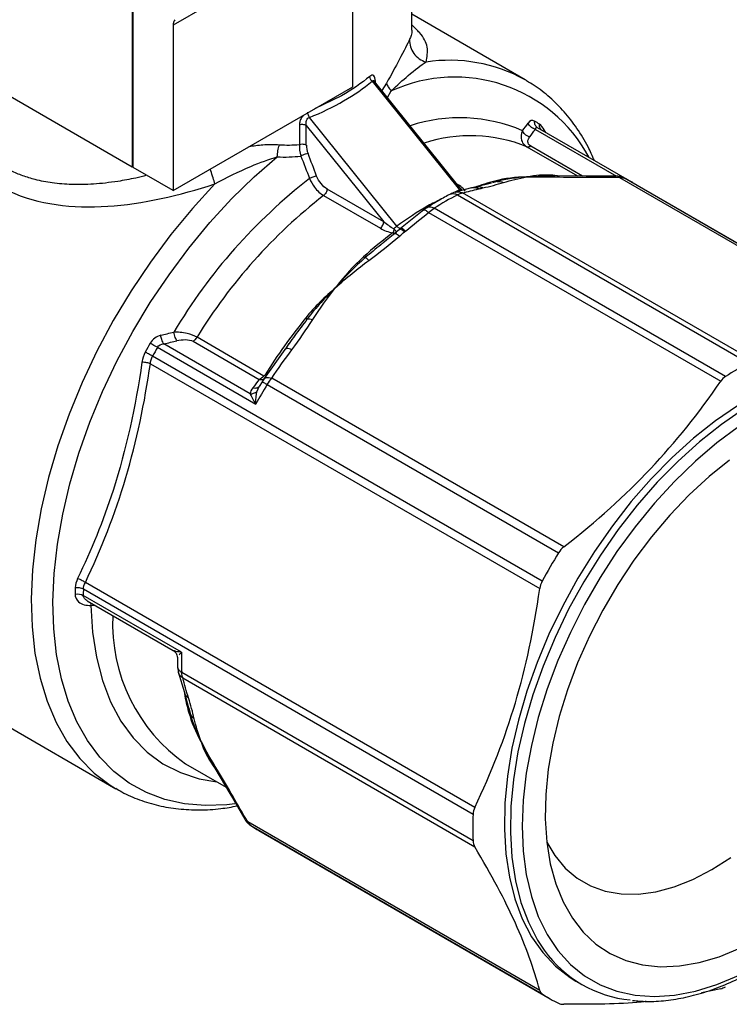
# Model space of a CAD drawing. Header units: inches. Extents: x 0.5 to 21.5, y 0.5 to 16.5.
# Tile 10 of 13: x 17.3 to 18.3, y 12.7 to 14.1. Entities that reach past the tile are written whole.
import ezdxf

# ---------------------------------------------------------------- set-up
doc = ezdxf.new("R2010")
doc.units = ezdxf.units.IN
doc.header["$LTSCALE"] = 2
doc.header["$MEASUREMENT"] = 0

msp = doc.modelspace()

# ---------------------------------------------------------------- linework, layer by layer
for p, q in [((17.4297, 14.1506), (17.4297, 13.8928)), ((17.7375, 14.0041), (17.7375, 14.1471)), ((17.82, 14.0833), (17.82, 14.1545)), ((17.4313, 13.8931), (17.4313, 14.127)), ((17.5339, 14.1173), (17.4869, 14.0902)), ((17.9779, 14.0141), (17.82, 14.1053)), ((17.4869, 14.0902), (17.4869, 13.8594)), ((17.7645, 14.0119), (17.8863, 13.8604)), ((17.8876, 13.8629), (17.768, 14.0117)), ((17.769, 14.0103), (17.769, 14.0121)), ((17.7847, 14.0093), (17.7781, 13.999)), ((17.9799, 14.013), (17.9779, 14.0141)), ((17.2354, 14.005), (17.4297, 13.8928)), ((17.4869, 13.8594), (17.7375, 14.0041)), ((17.722, 13.9917), (17.6841, 13.9733)), ((17.786, 13.9893), (17.7913, 13.9984)), ((17.663, 13.9509), (17.663, 13.9233)), ((17.7989, 13.8099), (17.677, 13.9614)), ((17.6727, 13.9503), (17.7807, 13.816)), ((17.6727, 13.9227), (17.6727, 13.9503)), ((17.9923, 13.9449), (18.1055, 13.8796)), ((17.9943, 13.9475), (17.9934, 13.9488)), ((18.1237, 13.8731), (17.9955, 13.9471)), ((18.0042, 13.942), (18.0047, 13.9443)), ((18.0068, 13.9405), (18.0047, 13.9443)), ((17.9805, 13.9206), (18.051, 13.8799)), ((18.058, 13.8798), (17.986, 13.9214)), ((17.4313, 13.8938), (17.4297, 13.8928)), ((17.4312, 13.8932), (17.4313, 13.8933)), ((17.4312, 13.8916), (17.4312, 13.8932)), ((17.4313, 13.8931), (17.4312, 13.8932)), ((17.4869, 13.8594), (17.4312, 13.8916)), ((17.931, 13.8699), (17.91, 13.8646)), ((17.9388, 13.8721), (17.9325, 13.8703)), ((18.0116, 13.8798), (17.9805, 13.8785)), ((18.0223, 13.8802), (18.0102, 13.8805)), ((18.0198, 13.8802), (18.0116, 13.8798)), ((18.0225, 13.8802), (18.0166, 13.8808)), ((18.0631, 13.8798), (18.0223, 13.8802)), ((18.1048, 13.8796), (18.0636, 13.8798)), ((18.1097, 13.8779), (18.5172, 13.6427)), ((18.1165, 13.8767), (18.1142, 13.8776)), ((18.523, 13.642), (18.1165, 13.8767)), ((18.5347, 13.6359), (18.1282, 13.8705)), ((17.7807, 13.816), (17.7016, 13.8617)), ((17.8863, 13.8604), (17.88, 13.8572)), ((17.9033, 13.8631), (17.8802, 13.8573)), ((17.8841, 13.866), (17.8873, 13.8627)), ((17.8873, 13.8627), (17.8893, 13.8607)), ((18.2983, 13.621), (17.8908, 13.8562)), ((17.9095, 13.8645), (17.9043, 13.8633)), ((17.6969, 13.8526), (17.776, 13.8069)), ((17.8836, 13.8536), (18.29, 13.619)), ((17.8368, 13.8327), (17.8039, 13.8064)), ((17.8414, 13.836), (17.8368, 13.8327)), ((17.8434, 13.8289), (18.2509, 13.5936)), ((18.2577, 13.6003), (17.8512, 13.835)), ((17.7963, 13.7996), (17.7822, 13.7884)), ((17.8026, 13.8053), (17.7956, 13.7995)), ((17.8024, 13.8049), (17.8021, 13.8045)), ((17.8037, 13.806), (17.8034, 13.8056)), ((17.7843, 13.79), (17.7798, 13.7864)), ((17.7951, 13.7986), (17.7957, 13.7994)), ((17.5146, 13.6493), (17.6068, 13.5961)), ((17.6136, 13.6009), (17.5202, 13.6549)), ((17.465, 13.6409), (17.6022, 13.5617)), ((17.5942, 13.5761), (17.4738, 13.6456)), ((17.6426, 13.638), (17.6139, 13.5975)), ((17.6485, 13.6461), (17.6436, 13.6386)), ((17.6487, 13.6464), (17.6474, 13.6445)), ((18.0019, 13.3148), (17.4582, 13.6286)), ((17.4551, 13.6181), (17.9984, 13.3045)), ((17.6139, 13.5975), (17.6109, 13.5929)), ((18.032, 13.3625), (17.6245, 13.5978)), ((17.604, 13.58), (17.6071, 13.5861)), ((17.6109, 13.5929), (17.6069, 13.5862)), ((17.6182, 13.589), (18.0247, 13.3544)), ((17.9078, 12.9993), (17.3644, 13.313)), ((17.4986, 13.2158), (17.3615, 13.2949)), ((17.3617, 13.3039), (17.9054, 12.99)), ((17.3668, 13.2876), (17.4871, 13.2182)), ((17.372, 13.281), (17.3779, 13.2812)), ((17.0561, 13.228), (17.4071, 13.0254)), ((17.4941, 13.1885), (17.5025, 13.1594)), ((17.9054, 12.9527), (17.4989, 13.1874)), ((17.5003, 13.1798), (17.9078, 12.9445)), ((17.5026, 13.159), (17.5085, 13.1382)), ((17.5086, 13.1381), (17.5105, 13.1303)), ((17.5258, 13.091), (17.5396, 13.0645)), ((17.5043, 13.0601), (17.5609, 13.0275)), ((17.5389, 13.0642), (17.5452, 13.0539)), ((17.5396, 13.0645), (17.5421, 13.0599)), ((17.5419, 13.0585), (17.5436, 13.0561)), ((17.5452, 13.0539), (17.566, 13.0188)), ((17.5663, 13.0183), (17.5869, 12.9828)), ((17.9984, 12.7441), (17.591, 12.9793)), ((17.5934, 12.9756), (17.5954, 12.974)), ((17.5954, 12.974), (18.0019, 12.7394)), ((17.6066, 12.967), (18.0131, 12.7323)), ((18.0488, 12.7572), (18.0572, 12.7523)), ((18.2509, 12.7464), (18.224, 12.7406))]:
    msp.add_line(p, q)
at = {"flags": 128}
for points in [[(17.5729, 13.0045), (17.5617, 13.0031), (17.5315, 13.0019), (17.5026, 13.0043), (17.4752, 13.0103), (17.4495, 13.02), (17.4257, 13.0331), (17.4039, 13.0496), (17.3844, 13.0695), (17.3672, 13.0925), (17.3525, 13.1185), (17.3404, 13.1473), (17.331, 13.1787), (17.3243, 13.2125), (17.3203, 13.2484), (17.3192, 13.2862), (17.321, 13.3256), (17.3255, 13.3663), (17.3328, 13.4081), (17.3428, 13.4505), (17.3555, 13.4934), (17.3708, 13.5364), (17.3885, 13.5791), (17.4085, 13.6214), (17.4307, 13.6629), (17.455, 13.7032), (17.4811, 13.7422), (17.5088, 13.7794), (17.538, 13.8148), (17.5685, 13.8479), (17.5999, 13.8786), (17.6322, 13.9066)], [(17.5452, 13.8687), (17.5138, 13.8346), (17.4837, 13.7982), (17.4551, 13.7598), (17.4283, 13.7197), (17.4033, 13.6781), (17.3804, 13.6354), (17.3598, 13.5918), (17.3416, 13.5477), (17.3259, 13.5034), (17.3129, 13.4593), (17.3026, 13.4156), (17.2951, 13.3726), (17.2905, 13.3307), (17.2888, 13.2901), (17.29, 13.2512), (17.2941, 13.2143), (17.3011, 13.1795), (17.3109, 13.1473), (17.3235, 13.1177), (17.3387, 13.091), (17.3565, 13.0674), (17.3768, 13.047), (17.3992, 13.0301), (17.4066, 13.0256)], [(18.2744, 13.5593), (18.2435, 13.5382), (18.213, 13.514), (18.1831, 13.4871), (18.1541, 13.4576), (18.1262, 13.4257), (18.0997, 13.3918), (18.0747, 13.3561), (18.0516, 13.3188), (18.0304, 13.2804), (18.0113, 13.2411), (17.9946, 13.2012), (17.9803, 13.1612), (17.9686, 13.1212), (17.9595, 13.0817), (17.9532, 13.043), (17.9497, 13.0053), (17.949, 12.9691), (17.9511, 12.9345), (17.956, 12.902), (17.9637, 12.8717), (17.9741, 12.8439), (17.9871, 12.8189), (18.0027, 12.7968), (18.0206, 12.7778), (18.0407, 12.7622), (18.0488, 12.7572)], [(18.2828, 13.5545), (18.2519, 13.5333), (18.2213, 13.5092), (18.1914, 13.4823), (18.1624, 13.4528), (18.1345, 13.4209), (18.108, 13.387), (18.0831, 13.3513), (18.0599, 13.314), (18.0387, 13.2756), (18.0197, 13.2363), (18.003, 13.1964), (17.9887, 13.1563), (17.977, 13.1164), (17.9679, 13.0769), (17.9616, 13.0381), (17.9581, 13.0005), (17.9574, 12.9642), (17.9595, 12.9297), (17.9644, 12.8971), (17.9721, 12.8669), (17.9825, 12.8391), (17.9955, 12.814), (18.0048, 12.8001)], [(18.2759, 13.53), (18.2455, 13.5075), (18.2156, 13.4821), (18.1865, 13.454), (18.1584, 13.4235), (18.1315, 13.3907), (18.1062, 13.356), (18.0825, 13.3197), (18.0608, 13.2821), (18.0412, 13.2434), (18.0238, 13.2041), (18.0088, 13.1645), (17.9964, 13.1249), (17.9867, 13.0856), (17.9796, 13.047), (17.9754, 13.0094), (17.974, 12.9731), (17.9754, 12.9385), (17.9796, 12.9058), (17.9867, 12.8753), (17.9964, 12.8473), (18.0088, 12.822), (18.0238, 12.7997), (18.0412, 12.7804), (18.0608, 12.7645), (18.0825, 12.7519), (18.1062, 12.7429), (18.1315, 12.7375), (18.1584, 12.7357), (18.1865, 12.7376), (18.2156, 12.7431), (18.2455, 12.7523), (18.2759, 12.765)], [(18.2632, 13.4837), (18.2347, 13.4608), (18.2069, 13.4351), (18.1799, 13.4069), (18.1542, 13.3765), (18.1299, 13.3441), (18.1073, 13.31), (18.0865, 13.2745), (18.0677, 13.2381), (18.0512, 13.2009), (18.0371, 13.1635), (18.0255, 13.126), (18.0165, 13.0889), (18.0103, 13.0526), (18.0068, 13.0172), (18.0061, 12.9833), (18.0082, 12.951), (18.0131, 12.9208), (18.0207, 12.8928), (18.031, 12.8674), (18.0439, 12.8448), (18.0592, 12.8251), (18.0768, 12.8087), (18.0966, 12.7955), (18.1184, 12.7858), (18.1419, 12.7797), (18.1669, 12.7771), (18.1933, 12.7782), (18.2207, 12.7829), (18.2489, 12.7911), (18.2776, 12.8029)], [(17.372, 13.281), (17.3743, 13.2437), (17.3797, 13.2087), (17.3882, 13.1762), (17.3996, 13.1465), (17.4139, 13.1198), (17.4309, 13.0965), (17.4506, 13.0765), (17.4727, 13.0603), (17.497, 13.0478), (17.5234, 13.0393), (17.5477, 13.0351)], [(18.0082, 12.9508), (18.0194, 12.9321), (18.0338, 12.9148), (18.0505, 12.9007), (18.0692, 12.8899), (18.0898, 12.8825), (18.112, 12.8787), (18.1356, 12.8784), (18.1603, 12.8817), (18.1859, 12.8886), (18.212, 12.8989), (18.2384, 12.9125)], [(18.2384, 12.9125), (18.2649, 12.9294)]]:
    msp.add_lwpolyline(points, dxfattribs=at)
for centre, radius, start, end in [((17.4983, 14.0908), 0.0114, 141.9762, 183.1307), ((17.8723, 13.8218), 0.2194, 61.2466, 98.5348), ((17.88, 13.8051), 0.2127, 28.1549, 114.6597), ((17.8868, 13.7392), 0.2218, 66.754, 108.1704), ((17.1024, 14.5948), 1.0887, 323.2192, 323.9143), ((17.8986, 13.8063), 0.1764, 55.6499, 58.3065), ((17.1343, 14.5788), 1.0668, 322.833, 323.5431), ((17.9019, 13.726), 0.2099, 68.0243, 107.9788), ((18.1507, 13.267), 0.7717, 127.8492, 149.2053), ((18.0177, 13.5614), 0.322, 104.7464, 110.07), ((18.0411, 13.7197), 0.1742, 60.0043, 64.3408), ((18.1545, 13.2656), 0.7443, 127.9446, 148.4704), ((18.113, 13.4188), 0.4916, 117.822, 122.1726), ((18.1588, 13.3126), 0.6096, 126.7869, 131.8112), ((17.7967, 13.8054), 0.0055, 237.8664, 263.713), ((18.3152, 13.1618), 0.8273, 141.0804, 147.8098), ((16.7218, 16.7707), 3.2015, 283.5062, 283.8424), ((16.7292, 16.6703), 3.115, 283.8311, 284.1787), ((18.2498, 13.198), 0.9128, 150.5625, 151.4504), ((18.2511, 13.1972), 0.9026, 150.5625, 151.4504), ((18.5195, 13.1842), 0.4916, 117.822, 122.1726), ((18.4082, 12.9752), 1.0137, 142.2354, 143.0609), ((18.3887, 13.1178), 0.9032, 148.5499, 150.5627), ((18.7952, 12.8832), 0.9031, 148.5499, 151.4501), ((17.8726, 13.2864), 0.5226, 177.8692, 178.8611), ((17.8781, 13.2847), 0.5168, 177.8692, 178.8611), ((17.6408, 13.2555), 0.2384, 177.2665, 235.0566), ((17.9827, 13.2059), 0.4842, 178.8356, 182.1947), ((17.8174, 13.2168), 0.3203, 190.5546, 195.2565), ((18.3968, 12.9714), 0.4918, 177.8251, 182.1749), ((17.6937, 13.1178), 0.1742, 235.6483, 240.0012), ((18.1411, 12.8977), 0.1677, 215.6154, 264.4232), ((18.1001, 12.8831), 0.1741, 235.6475, 244.3417)]:
    msp.add_arc(centre, radius, start, end)
for centre, major_axis, ratio, start_param, end_param in [((17.6851, 13.9133), (-0.0082, 0.0187), 0.495563, 0.844596, 1.476011), ((17.6119, 13.5934), (0.004, 0.00638), 0.073176, 1.16051, 1.714991), ((17.6115, 13.612), (-0.0004, 0.0117), 0.479361, 3.442733, 3.754158), ((17.6315, 13.5827), (0.0369, 0.0109), 0.51214, 2.537601, 2.922826)]:
    msp.add_ellipse(centre, major_axis=major_axis, ratio=ratio, start_param=start_param, end_param=end_param)
for points, knots in [([(17.8397, 14.0388), (17.8411, 14.0458), (17.8438, 14.0597), (17.8348, 14.0763), (17.8238, 14.0869), (17.82, 14.0905)], [0, 0, 0, 0, 0.400768, 0.796025, 1, 1, 1, 1]), ([(17.82, 14.0833), (17.82, 14.0832), (17.8204, 14.0808), (17.8193, 14.0764), (17.8175, 14.0719), (17.8167, 14.07)], [0, 0, 0, 0, 0.019241, 0.574303, 1, 1, 1, 1]), ([(17.8167, 14.07), (17.8139, 14.0642), (17.8054, 14.0468), (17.7912, 14.0216), (17.7847, 14.0093)], [-0.3031719, -0.3031719, -0.3031719, -0.3031719, -0.1299308, 0, 0, 0, 0]), ([(17.7913, 13.9984), (17.7994, 14.0064), (17.818, 14.0231), (17.8327, 14.0347), (17.8397, 14.0388)], [-0.3031719, -0.3031719, -0.3031719, -0.3031719, -0.1732411, 0, 0, 0, 0]), ([(17.4499, 13.8808), (17.4448, 13.8795), (17.4313, 13.876), (17.4121, 13.8726), (17.3926, 13.8699), (17.3761, 13.8685), (17.3604, 13.8678), (17.341, 13.8679), (17.3188, 13.8697), (17.2961, 13.874), (17.277, 13.8799), (17.2605, 13.8868), (17.2423, 13.8966), (17.2231, 13.9105), (17.2069, 13.9265), (17.1947, 13.9417), (17.1856, 13.9552), (17.1754, 13.9733), (17.1649, 13.9968), (17.1598, 14.016), (17.1572, 14.0261)], [0, 0, 0, 0, 0.037536, 0.099265, 0.142448, 0.183996, 0.223925, 0.26225, 0.334142, 0.399878, 0.449458, 0.498926, 0.548423, 0.623001, 0.698419, 0.740709, 0.78613, 0.834734, 0.913682, 1, 1, 1, 1]), ([(17.769, 14.0121), (17.769, 14.0154), (17.768, 14.0198), (17.7645, 14.0207), (17.7623, 14.0195), (17.7613, 14.0187)], [0, 0, 0, 0, 0.03074791, 0.04831815, 0.06149582, 0.06149582, 0.06149582, 0.06149582]), ([(17.1375, 14.0068), (17.1486, 13.9652), (17.1819, 13.9051), (17.2749, 13.8429), (17.394, 13.8288), (17.4954, 13.8528), (17.5452, 13.8687)], [0, 0, 0, 0, 0.413719, 0.620579, 1.034299, 1.448018, 1.448018, 1.448018, 1.448018]), ([(17.7645, 14.0119), (17.7636, 14.0127), (17.762, 14.0149), (17.7613, 14.0174), (17.7613, 14.0187)], [0, 0, 0, 0, 0.428571, 1, 1, 1, 1]), ([(17.7645, 14.0119), (17.7647, 14.0121), (17.7652, 14.0126), (17.766, 14.0129), (17.7668, 14.0127), (17.7675, 14.0123), (17.7678, 14.0118), (17.7679, 14.0116)], [0, 0, 0, 0, 0.222014, 0.4395721, 0.6627581, 0.8998912, 1, 1, 1, 1]), ([(18.0746, 13.9014), (18.0718, 13.9078), (18.0648, 13.9238), (18.0507, 13.9465), (18.033, 13.9696), (18.0129, 13.9895), (17.9951, 14.0039), (17.9835, 14.0104), (17.9799, 14.0124)], [0, 0, 0, 0, 0.133714, 0.331706, 0.527726, 0.721628, 0.913624, 1, 1, 1, 1]), ([(17.6685, 13.9643), (17.6683, 13.9641), (17.6674, 13.9632), (17.6655, 13.9605), (17.6634, 13.956), (17.6631, 13.9526), (17.663, 13.9509)], [0, 0, 0, 0, 0.0518797, 0.2424079, 0.6195139, 1, 1, 1, 1]), ([(17.677, 13.9614), (17.6763, 13.9627), (17.6752, 13.9653), (17.6748, 13.9678), (17.6748, 13.9687)], [0, 0, 0, 0, 0.5714286, 1, 1, 1, 1]), ([(17.6727, 13.9503), (17.6715, 13.951), (17.6698, 13.9514), (17.6663, 13.9517), (17.6645, 13.9514), (17.663, 13.9509)], [0, 0, 0, 0, 0.5, 0.5, 1, 1, 1, 1]), ([(17.6727, 13.9503), (17.6721, 13.9527), (17.6721, 13.9567), (17.6745, 13.9603), (17.6762, 13.9612), (17.677, 13.9614)], [0, 0, 0, 0, 0.03076202, 0.04834031, 0.06152403, 0.06152403, 0.06152403, 0.06152403]), ([(17.9923, 13.9449), (17.9904, 13.9454), (17.9861, 13.9475), (17.983, 13.9513), (17.9821, 13.9536)], [0, 0, 0, 0, 0.428571, 1, 1, 1, 1]), ([(17.9934, 13.9488), (17.993, 13.9494), (17.992, 13.9508), (17.9912, 13.9534), (17.9912, 13.9554), (17.9912, 13.9563)], [0, 0, 0, 0, 0.323955, 0.661978, 1, 1, 1, 1]), ([(18.0002, 13.9445), (17.9997, 13.9451), (17.9987, 13.9464), (17.998, 13.949), (17.9981, 13.9509), (17.9981, 13.9519)], [0, 0, 0, 0, 0.31387, 0.656935, 1, 1, 1, 1]), ([(17.9743, 13.943), (17.9724, 13.9387), (17.9714, 13.9328), (17.9749, 13.925), (17.9779, 13.9221), (17.9805, 13.9206)], [0, 0, 0, 0, 0.03455073, 0.04318841, 0.06046378, 0.06046378, 0.06046378, 0.06046378]), ([(17.9844, 13.9343), (17.9819, 13.935), (17.9776, 13.9374), (17.975, 13.9413), (17.9743, 13.943)], [0, 0, 0, 0, 0.571429, 1, 1, 1, 1]), ([(17.9923, 13.9449), (17.9924, 13.9454), (17.9927, 13.9464), (17.9934, 13.9473), (17.994, 13.9474), (17.9944, 13.9475)], [0, 0, 0, 0, 0.360028, 0.687362, 1, 1, 1, 1]), ([(17.9955, 13.9471), (17.9947, 13.9475), (17.994, 13.948), (17.9935, 13.9487), (17.9934, 13.9488)], [0, 0, 0, 0, 0.960047, 1, 1, 1, 1]), ([(17.9944, 13.9475), (17.9944, 13.9475), (17.9947, 13.9476), (17.9951, 13.9473), (17.9955, 13.9471)], [0, 0, 0, 0, 0.030496, 1, 1, 1, 1]), ([(17.6352, 13.923), (17.6275, 13.9232), (17.6141, 13.9237), (17.5992, 13.9215), (17.5927, 13.9205)], [0, 0, 0, 0, 0.566271, 1, 1, 1, 1]), ([(17.6727, 13.9227), (17.6713, 13.9235), (17.6678, 13.9244), (17.6642, 13.9238), (17.663, 13.9233)], [0, 0, 0, 0, 0.571429, 1, 1, 1, 1]), ([(17.986, 13.9214), (17.9832, 13.923), (17.9819, 13.9254), (17.9818, 13.93), (17.9828, 13.9322), (17.9844, 13.9343)], [0, 0, 0, 0, 0.5, 0.5, 1, 1, 1, 1]), ([(17.6751, 13.9111), (17.6741, 13.911), (17.6707, 13.9102), (17.6668, 13.9086), (17.6651, 13.9077)], [0, 0, 0, 0, 0.428571, 1, 1, 1, 1]), ([(17.5452, 13.8687), (17.5614, 13.878), (17.5913, 13.8923), (17.6206, 13.9032), (17.6322, 13.9066)], [-0.3031719, -0.3031719, -0.3031719, -0.3031719, -0.1299308, 0, 0, 0, 0]), ([(17.5452, 13.8687), (17.5444, 13.8715), (17.5427, 13.877), (17.5403, 13.8846), (17.5389, 13.8886), (17.5387, 13.8893)], [0, 0, 0, 0, 0.451464, 0.90257, 1, 1, 1, 1]), ([(17.6871, 13.8798), (17.6858, 13.8796), (17.6821, 13.8787), (17.6784, 13.8771), (17.6772, 13.8764)], [0, 0, 0, 0, 0.571429, 1, 1, 1, 1]), ([(17.6772, 13.8764), (17.6789, 13.8722), (17.6845, 13.8624), (17.6925, 13.8551), (17.6969, 13.8526)], [0, 0, 0, 0, 0.02687977, 0.06271947, 0.06271947, 0.06271947, 0.06271947]), ([(17.7016, 13.8617), (17.6987, 13.8633), (17.6958, 13.866), (17.6907, 13.8723), (17.6886, 13.876), (17.6871, 13.8798)], [0, 0, 0, 0, 0.5, 0.5, 1, 1, 1, 1]), ([(17.9805, 13.8785), (17.9803, 13.8785), (17.9802, 13.8785), (17.9649, 13.8782), (17.9498, 13.8765), (17.9358, 13.8728)], [-0.6516393, -0.6516393, -0.6516393, -0.6516393, -0.6501581, -0.6501581, -0.4912133, -0.4912133, -0.4912133, -0.4912133]), ([(17.9805, 13.8785), (17.9804, 13.8785), (17.9803, 13.8785), (17.9661, 13.8776), (17.952, 13.8757), (17.9388, 13.8721)], [0, 0, 0, 0, 0.0009848, 0.0009848, 0.1539968, 0.1539968, 0.1539968, 0.1539968]), ([(18.0166, 13.8808), (18.004, 13.8818), (17.9923, 13.8809), (17.9807, 13.8785), (17.9806, 13.8785), (17.9805, 13.8785)], [-0.1589448, -0.1589448, -0.1589448, -0.1589448, 0, 0, 0.0014813, 0.0014813, 0.0014813, 0.0014813]), ([(18.0262, 13.8785), (18.0252, 13.8792), (18.0239, 13.8801), (18.0225, 13.8801), (18.0223, 13.8801)], [0, 0, 0, 0, 0.798539, 1, 1, 1, 1]), ([(18.0631, 13.8797), (18.064, 13.8797), (18.0661, 13.8798), (18.0681, 13.8787), (18.0692, 13.878)], [0, 0, 0, 0, 0.445139, 1, 1, 1, 1]), ([(18.1097, 13.8779), (18.1087, 13.8785), (18.1071, 13.8796), (18.1054, 13.8795), (18.1047, 13.8795)], [0, 0, 0, 0, 0.650031, 1, 1, 1, 1]), ([(18.1143, 13.8777), (18.1127, 13.8783), (18.1098, 13.8793), (18.1064, 13.8795), (18.1048, 13.8797)], [0, 0, 0, 0, 0.519702, 1, 1, 1, 1]), ([(17.7016, 13.8617), (17.7016, 13.8601), (17.7011, 13.8583), (17.6994, 13.855), (17.6982, 13.8536), (17.6969, 13.8526)], [0, 0, 0, 0, 0.5, 0.5, 1, 1, 1, 1]), ([(17.8738, 13.8546), (17.8683, 13.8517), (17.8575, 13.8459), (17.8467, 13.8392), (17.8414, 13.8359)], [0, 0, 0, 0, 0.503509, 1, 1, 1, 1]), ([(17.8803, 13.8573), (17.8791, 13.8569), (17.877, 13.8563), (17.8748, 13.8551), (17.8737, 13.8546)], [0, 0, 0, 0, 0.520337, 1, 1, 1, 1]), ([(17.8738, 13.8546), (17.8747, 13.855), (17.8765, 13.8557), (17.8799, 13.8554), (17.8823, 13.8542), (17.8836, 13.8536)], [0, 0, 0, 0, 0.31333, 0.656665, 1, 1, 1, 1]), ([(17.8803, 13.8571), (17.8808, 13.8573), (17.8827, 13.858), (17.8864, 13.8578), (17.8893, 13.8568), (17.8908, 13.8562)], [0, 0, 0, 0, 0.14767, 0.573833, 1, 1, 1, 1]), ([(17.913, 13.8618), (17.9116, 13.8624), (17.9088, 13.8635), (17.9054, 13.8637), (17.9037, 13.8631), (17.9033, 13.863)], [0, 0, 0, 0, 0.446034, 0.892065, 1, 1, 1, 1]), ([(17.919, 13.8632), (17.9176, 13.8637), (17.9148, 13.8648), (17.9115, 13.865), (17.9099, 13.8645), (17.9096, 13.8644)], [0, 0, 0, 0, 0.451942, 0.903881, 1, 1, 1, 1]), ([(17.8605, 13.8473), (17.8545, 13.8444), (17.8339, 13.8344), (17.8134, 13.8201), (17.7989, 13.8099)], [0, 0, 0, 0, 0.291925, 1, 1, 1, 1]), ([(17.8363, 13.8319), (17.8364, 13.833), (17.8381, 13.8332), (17.8417, 13.8305), (17.8434, 13.8289)], [0, 0, 0, 0, 0.571429, 1, 1, 1, 1]), ([(17.8415, 13.836), (17.8415, 13.836), (17.8422, 13.8367), (17.8443, 13.837), (17.8476, 13.8368), (17.85, 13.8356), (17.8512, 13.835)], [0, 0, 0, 0, 0.017544, 0.345029, 0.672515, 1, 1, 1, 1]), ([(17.776, 13.8069), (17.7773, 13.8079), (17.7785, 13.8094), (17.7802, 13.8127), (17.7807, 13.8145), (17.7807, 13.816)], [0, 0, 0, 0, 0.5, 0.5, 1, 1, 1, 1]), ([(17.795, 13.8062), (17.7949, 13.8057), (17.7948, 13.8047), (17.7945, 13.8033), (17.7942, 13.8019), (17.7939, 13.8012), (17.7937, 13.8008)], [0, 0, 0, 0, 0.228887, 0.500006, 0.722235, 1, 1, 1, 1]), ([(17.7982, 13.8009), (17.7983, 13.801), (17.7985, 13.801), (17.7985, 13.8013), (17.7983, 13.8018), (17.7978, 13.8027), (17.7968, 13.8041), (17.7956, 13.8055), (17.795, 13.8062)], [0, 0, 0, 0, 0.153879, 0.288696, 0.404205, 0.501114, 0.762206, 1, 1, 1, 1]), ([(17.7957, 13.7994), (17.7957, 13.7995), (17.7958, 13.7997), (17.7962, 13.7996), (17.7964, 13.7995)], [0, 0, 0, 0, 0.399882, 1, 1, 1, 1]), ([(17.7964, 13.7995), (17.7967, 13.7996), (17.7976, 13.7996), (17.7998, 13.7984), (17.8019, 13.7969), (17.8029, 13.7961)], [0, 0, 0, 0, 0.254721, 0.627359, 1, 1, 1, 1]), ([(17.7989, 13.8099), (17.7996, 13.8092), (17.801, 13.8078), (17.8024, 13.8072), (17.803, 13.8069)], [0, 0, 0, 0, 0.512987, 1, 1, 1, 1]), ([(17.8097, 13.8019), (17.8087, 13.8027), (17.8067, 13.8043), (17.8043, 13.8054), (17.803, 13.8057), (17.8027, 13.8053), (17.8027, 13.8052)], [0, 0, 0, 0, 0.312397, 0.624792, 0.937115, 1, 1, 1, 1]), ([(17.8045, 13.8065), (17.8044, 13.8065), (17.8039, 13.8066), (17.8038, 13.8063), (17.8037, 13.806)], [0, 0, 0, 0, 0.238554, 1, 1, 1, 1]), ([(17.8111, 13.803), (17.8101, 13.8038), (17.808, 13.8054), (17.8057, 13.8066), (17.8049, 13.8065), (17.8045, 13.8065)], [0, 0, 0, 0, 0.3548486, 0.7096945, 1, 1, 1, 1]), ([(17.7798, 13.7864), (17.7787, 13.7856), (17.7705, 13.779), (17.7622, 13.7721), (17.755, 13.766)], [0, 0, 0, 0, 0.128297, 1, 1, 1, 1]), ([(17.7524, 13.7669), (17.7384, 13.7544), (17.7259, 13.7403), (17.7143, 13.725), (17.7142, 13.7249), (17.7141, 13.7247)], [-0.1589448, -0.1589448, -0.1589448, -0.1589448, 0, 0, 0.0014813, 0.0014813, 0.0014813, 0.0014813]), ([(17.755, 13.766), (17.7401, 13.7534), (17.7268, 13.7395), (17.7143, 13.7249), (17.7142, 13.7248), (17.7141, 13.7247)], [-0.0009839, -0.0009839, -0.0009839, -0.0009839, 0.1520289, 0.1520289, 0.1530128, 0.1530128, 0.1530128, 0.1530128]), ([(17.7141, 13.7247), (17.714, 13.7246), (17.7139, 13.7245), (17.6986, 13.7114), (17.6842, 13.6972), (17.6716, 13.6816)], [-0.6516393, -0.6516393, -0.6516393, -0.6516393, -0.6501581, -0.6501581, -0.4912133, -0.4912133, -0.4912133, -0.4912133]), ([(17.7141, 13.7247), (17.714, 13.7247), (17.714, 13.7246), (17.6997, 13.7109), (17.6862, 13.6965), (17.674, 13.6805)], [0, 0, 0, 0, 0.0009848, 0.0009848, 0.1539968, 0.1539968, 0.1539968, 0.1539968]), ([(17.674, 13.6805), (17.6682, 13.6728), (17.6597, 13.6616), (17.6513, 13.65), (17.6487, 13.6464)], [0, 0, 0, 0, 0.686094, 1, 1, 1, 1]), ([(17.5202, 13.6549), (17.5163, 13.6571), (17.5047, 13.6612), (17.4934, 13.6622), (17.4878, 13.6621)], [0, 0, 0, 0, 0.02588824, 0.0604059, 0.0604059, 0.0604059, 0.0604059]), ([(17.4738, 13.6456), (17.4728, 13.6471), (17.4709, 13.651), (17.4698, 13.6557), (17.4695, 13.6577)], [0, 0, 0, 0, 0.571429, 1, 1, 1, 1]), ([(17.4922, 13.6502), (17.4914, 13.6513), (17.4895, 13.6548), (17.4882, 13.6596), (17.4878, 13.6621)], [0, 0, 0, 0, 0.428571, 1, 1, 1, 1]), ([(17.4922, 13.6502), (17.4958, 13.6511), (17.4998, 13.6517), (17.5078, 13.6516), (17.5118, 13.6509), (17.5146, 13.6493)], [0, 0, 0, 0, 0.5, 0.5, 1, 1, 1, 1]), ([(17.5146, 13.6493), (17.5158, 13.6499), (17.5178, 13.6516), (17.5195, 13.6538), (17.5202, 13.6549)], [0, 0, 0, 0, 0.571429, 1, 1, 1, 1]), ([(17.6436, 13.6385), (17.6435, 13.6385), (17.643, 13.6384), (17.6429, 13.6381), (17.6428, 13.6379)], [0, 0, 0, 0, 0.359971, 1, 1, 1, 1]), ([(17.6527, 13.6376), (17.6514, 13.638), (17.6487, 13.639), (17.6456, 13.6393), (17.6442, 13.6388), (17.6436, 13.6385)], [0, 0, 0, 0, 0.355343, 0.710684, 1, 1, 1, 1]), ([(17.4582, 13.6286), (17.4566, 13.6296), (17.453, 13.6316), (17.4493, 13.6335), (17.4479, 13.6343)], [0, 0, 0, 0, 0.571429, 1, 1, 1, 1]), ([(17.4433, 13.6202), (17.4346, 13.5586), (17.4115, 13.4533), (17.3725, 13.3576), (17.3536, 13.3185)], [0, 0, 0, 0, 0.488876, 0.855533, 0.855533, 0.855533, 0.855533]), ([(17.3644, 13.313), (17.3864, 13.3592), (17.4056, 13.408), (17.4359, 13.5103), (17.4472, 13.5637), (17.4551, 13.6181)], [0, 0, 0, 0, 0.5, 0.5, 1, 1, 1, 1]), ([(17.4551, 13.6181), (17.4537, 13.6186), (17.4499, 13.6195), (17.4455, 13.6201), (17.4433, 13.6202)], [0, 0, 0, 0, 0.428571, 1, 1, 1, 1]), ([(17.6131, 13.5962), (17.6135, 13.5974), (17.616, 13.5994), (17.6212, 13.5989), (17.6245, 13.5978)], [0, 0, 0, 0, 0.428571, 1, 1, 1, 1]), ([(17.6146, 13.5976), (17.6154, 13.598), (17.6162, 13.5985), (17.6167, 13.5993), (17.6168, 13.5994)], [0, 0, 0, 0, 0.924246, 1, 1, 1, 1]), ([(18.032, 13.3625), (18.0783, 13.3987), (18.1173, 13.4341), (18.1882, 13.509), (18.2201, 13.5484), (18.2509, 13.5936)], [0, 0, 0, 0, 0.5, 0.5, 1, 1, 1, 1]), ([(17.5942, 13.5761), (17.5959, 13.5761), (17.5997, 13.5766), (17.6028, 13.5785), (17.604, 13.58)], [0, 0, 0, 0, 0.428571, 1, 1, 1, 1]), ([(17.5979, 13.5844), (17.599, 13.5843), (17.6012, 13.5839), (17.604, 13.5844), (17.6053, 13.5853), (17.6059, 13.5857)], [0, 0, 0, 0, 0.359283, 0.718172, 1, 1, 1, 1]), ([(17.6022, 13.5617), (17.6022, 13.5619), (17.6022, 13.562), (17.6021, 13.5689), (17.6027, 13.5753), (17.604, 13.58)], [-0.00176764, -0.00176764, -0.00176764, -0.00176764, 0, 0, 0.06751714, 0.06751714, 0.06751714, 0.06751714]), ([(17.6109, 13.5928), (17.6107, 13.5931), (17.612, 13.5925), (17.6162, 13.5902), (17.6182, 13.589)], [0, 0, 0, 0, 0.571429, 1, 1, 1, 1]), ([(17.5942, 13.5761), (17.596, 13.5724), (17.5987, 13.5673), (17.602, 13.562), (17.6021, 13.5618), (17.6022, 13.5617)], [-0.00176764, -0.00176764, -0.00176764, -0.00176764, 0.06574951, 0.06574951, 0.06751714, 0.06751714, 0.06751714, 0.06751714]), ([(18.128, 12.7301), (18.1344, 12.7295), (18.1495, 12.7281), (18.1744, 12.7296), (18.2023, 12.7342), (18.2311, 12.742), (18.2603, 12.753), (18.2898, 12.7672), (18.3193, 12.7842), (18.3486, 12.8042), (18.3776, 12.8268), (18.406, 12.8519), (18.4336, 12.8793), (18.4601, 12.9088), (18.4855, 12.9403), (18.5095, 12.9734), (18.532, 13.0079), (18.5528, 13.0436), (18.5717, 13.0803), (18.5887, 13.1176), (18.6035, 13.1552), (18.6161, 13.193), (18.6264, 13.2306), (18.6343, 13.2678), (18.6397, 13.3043), (18.6424, 13.3358), (18.6427, 13.3546), (18.6428, 13.3621)], [0, 0, 0, 0, 0.030268, 0.070767, 0.111476, 0.152359, 0.193361, 0.234434, 0.275539, 0.316646, 0.357741, 0.398818, 0.439876, 0.480916, 0.521941, 0.562955, 0.603962, 0.644966, 0.685971, 0.72698, 0.767998, 0.809028, 0.850076, 0.891145, 0.932239, 0.97336, 1, 1, 1, 1]), ([(17.3503, 13.3058), (17.352, 13.3061), (17.3563, 13.306), (17.3601, 13.3048), (17.3617, 13.3039)], [0, 0, 0, 0, 0.428571, 1, 1, 1, 1]), ([(17.3536, 13.3185), (17.3557, 13.3179), (17.3598, 13.3163), (17.3632, 13.314), (17.3644, 13.313)], [0, 0, 0, 0, 0.571429, 1, 1, 1, 1]), ([(17.3501, 13.2968), (17.35, 13.2926), (17.3544, 13.2836), (17.3655, 13.2807), (17.372, 13.281)], [0, 0, 0, 0, 0.03895791, 0.0909018, 0.0909018, 0.0909018, 0.0909018]), ([(17.3669, 13.2877), (17.3666, 13.2878), (17.3655, 13.2883), (17.364, 13.2896), (17.3625, 13.2913), (17.3616, 13.2931), (17.3615, 13.2943), (17.3615, 13.2949)], [0, 0, 0, 0, 0.095666, 0.353036, 0.585857, 0.799291, 1, 1, 1, 1]), ([(17.9078, 12.9993), (17.9315, 13.0485), (17.9497, 13.0959), (17.9791, 13.1948), (17.9902, 13.2462), (17.9984, 13.3045)], [0, 0, 0, 0, 0.5, 0.5, 1, 1, 1, 1]), ([(17.372, 13.281), (17.3722, 13.2822), (17.3725, 13.2835), (17.3729, 13.2841), (17.3729, 13.2841)], [0, 0, 0, 0, 0.940845, 1, 1, 1, 1]), ([(17.4869, 13.2183), (17.4876, 13.2178), (17.4892, 13.2167), (17.4911, 13.2143), (17.4924, 13.2115), (17.4927, 13.2094), (17.4928, 13.2084)], [0, 0, 0, 0, 0.233032, 0.478456, 0.734743, 1, 1, 1, 1]), ([(17.498, 13.2158), (17.4945, 13.2161), (17.4902, 13.2165), (17.4876, 13.218), (17.4872, 13.2183)], [0, 0, 0, 0, 0.818548, 1, 1, 1, 1]), ([(17.4928, 13.2084), (17.4928, 13.2073), (17.4928, 13.2029), (17.493, 13.1986), (17.4931, 13.1953)], [0, 0, 0, 0, 0.245921, 1, 1, 1, 1]), ([(17.4931, 13.1954), (17.4932, 13.1942), (17.4933, 13.1917), (17.4938, 13.1896), (17.4941, 13.1884)], [0, 0, 0, 0, 0.479671, 1, 1, 1, 1]), ([(17.4989, 13.1874), (17.4978, 13.1881), (17.4955, 13.1896), (17.4936, 13.1924), (17.4933, 13.1944), (17.4932, 13.1953)], [0, 0, 0, 0, 0.343296, 0.686592, 1, 1, 1, 1]), ([(17.5003, 13.1798), (17.4991, 13.1808), (17.4966, 13.1828), (17.4947, 13.1859), (17.4943, 13.1879), (17.4942, 13.1885)], [0, 0, 0, 0, 0.426046, 0.852088, 1, 1, 1, 1]), ([(17.5026, 13.1595), (17.5026, 13.1592), (17.503, 13.1575), (17.5048, 13.1547), (17.5072, 13.1528), (17.5084, 13.1519)], [0, 0, 0, 0, 0.0963736, 0.5481852, 1, 1, 1, 1]), ([(17.5084, 13.1326), (17.5122, 13.1186), (17.5183, 13.1046), (17.5257, 13.0912), (17.5257, 13.0911), (17.5258, 13.091)], [-0.1589448, -0.1589448, -0.1589448, -0.1589448, 0, 0, 0.0014813, 0.0014813, 0.0014813, 0.0014813]), ([(17.5105, 13.1303), (17.514, 13.117), (17.5193, 13.1039), (17.5257, 13.0912), (17.5258, 13.0911), (17.5258, 13.091)], [-0.0009847, -0.0009847, -0.0009847, -0.0009847, 0.1520275, 0.1520275, 0.1530121, 0.1530121, 0.1530121, 0.1530121]), ([(17.5258, 13.091), (17.5258, 13.0909), (17.5259, 13.0908), (17.5296, 13.0796), (17.5347, 13.0689), (17.5419, 13.0585)], [-0.6516393, -0.6516393, -0.6516393, -0.6516393, -0.6501581, -0.6501581, -0.4912133, -0.4912133, -0.4912133, -0.4912133]), ([(17.5453, 13.054), (17.5455, 13.0538), (17.5461, 13.0525), (17.5475, 13.0519), (17.5486, 13.0513)], [0, 0, 0, 0, 0.2018, 1, 1, 1, 1]), ([(17.4068, 13.026), (17.4095, 13.0243), (17.42, 13.0177), (17.4399, 13.0095), (17.4664, 13.0014), (17.4943, 12.9968), (17.5234, 12.9954), (17.5508, 12.9968), (17.5686, 13), (17.5761, 13.0014)], [0, 0, 0, 0, 0.057572, 0.220311, 0.383104, 0.546655, 0.711537, 0.878048, 1, 1, 1, 1]), ([(17.5706, 13.0144), (17.5695, 13.015), (17.5675, 13.0162), (17.5665, 13.018), (17.5661, 13.0189)], [0, 0, 0, 0, 0.554768, 1, 1, 1, 1]), ([(17.5869, 12.9828), (17.5878, 12.9814), (17.5897, 12.9786), (17.5921, 12.9765), (17.5933, 12.9755)], [0, 0, 0, 0, 0.4802944, 1, 1, 1, 1]), ([(17.5871, 12.9829), (17.5874, 12.9823), (17.5882, 12.9808), (17.5899, 12.9799), (17.591, 12.9793)], [0, 0, 0, 0, 0.3502074, 1, 1, 1, 1]), ([(17.9984, 12.7441), (17.9902, 12.7749), (17.9791, 12.8053), (17.9497, 12.8703), (17.9315, 12.9048), (17.9078, 12.9445)], [0, 0, 0, 0, 0.5, 0.5, 1, 1, 1, 1]), ([(18.1471, 12.7287), (18.1447, 12.7284), (18.1271, 12.7262), (18.0887, 12.7247), (18.0512, 12.7247), (18.032, 12.7247)], [0, 0, 0, 0, 0.072079, 0.52459, 1, 1, 1, 1])]:
    msp.add_open_spline(points, degree=3, knots=knots)
for points in [[(17.8167, 14.07), (17.8164, 14.0632), (17.8207, 14.0494), (17.833, 14.0408), (17.8397, 14.0388)], [(17.677, 13.9614), (17.7112, 13.9752), (17.7411, 13.9924), (17.7645, 14.0119)], [(17.7613, 14.0187), (17.7497, 14.0091), (17.7365, 14.0001), (17.722, 13.9917)], [(17.7847, 14.0093), (17.7851, 14.0076), (17.7867, 14.004), (17.7896, 14.0002), (17.7913, 13.9984)], [(17.9912, 13.9563), (17.9881, 13.9583), (17.9847, 13.9571), (17.9821, 13.9536)], [(18.0047, 13.9443), (18.0027, 13.9476), (18.0005, 13.9503), (17.9981, 13.9519)], [(17.663, 13.9233), (17.6538, 13.9224), (17.6445, 13.9223), (17.6352, 13.923)], [(17.663, 13.9233), (17.6627, 13.9185), (17.6634, 13.913), (17.6651, 13.9077)], [(17.6322, 13.9066), (17.6323, 13.9095), (17.6329, 13.9152), (17.6343, 13.9205), (17.6352, 13.923)], [(17.6871, 13.8798), (17.6831, 13.8902), (17.6791, 13.9006), (17.6751, 13.9111)], [(17.986, 13.9214), (17.984, 13.9202), (17.982, 13.9199), (17.9805, 13.9206)], [(17.6322, 13.9066), (17.6433, 13.9059), (17.6543, 13.9063), (17.6651, 13.9077)], [(17.6651, 13.9077), (17.6691, 13.8972), (17.6732, 13.8868), (17.6772, 13.8764)], [(17.8944, 13.8589), (17.8924, 13.8624), (17.8879, 13.8657), (17.8828, 13.8686)], [(17.919, 13.8632), (17.9293, 13.8654), (17.9388, 13.868), (17.948, 13.8708)], [(17.9388, 13.8721), (17.9378, 13.872), (17.9368, 13.8722), (17.9358, 13.8728)], [(17.9388, 13.8721), (17.9418, 13.8726), (17.945, 13.8722), (17.948, 13.8708)], [(17.948, 13.8708), (17.9579, 13.8738), (17.9689, 13.8763), (17.9805, 13.8785)], [(17.9805, 13.8785), (17.9952, 13.8789), (18.0103, 13.879), (18.0262, 13.8785)], [(18.0166, 13.8808), (18.0176, 13.8802), (18.0187, 13.88), (18.0198, 13.8802)], [(18.0262, 13.8785), (18.0409, 13.8781), (18.0554, 13.8779), (18.0692, 13.878)], [(18.0692, 13.878), (18.0824, 13.8782), (18.096, 13.8781), (18.1097, 13.8779)], [(18.1097, 13.8779), (18.1123, 13.878), (18.1146, 13.8776), (18.1165, 13.8767)], [(17.8836, 13.8536), (17.8861, 13.855), (17.8887, 13.8559), (17.8908, 13.8562)], [(17.8893, 13.8607), (17.8887, 13.8609), (17.8876, 13.8608), (17.8863, 13.8604)], [(17.8908, 13.8562), (17.898, 13.8582), (17.9054, 13.8601), (17.913, 13.8618)], [(17.914, 13.8621), (17.9112, 13.8634), (17.9082, 13.8639), (17.9053, 13.8635)], [(17.913, 13.8618), (17.9134, 13.8619), (17.9137, 13.862), (17.914, 13.8621)], [(17.914, 13.8621), (17.9157, 13.8624), (17.9174, 13.8628), (17.919, 13.8632)], [(17.8111, 13.803), (17.8217, 13.8118), (17.8325, 13.8204), (17.8434, 13.8289)], [(17.8434, 13.8289), (17.8459, 13.8312), (17.8486, 13.8334), (17.8512, 13.835)], [(17.795, 13.8062), (17.79, 13.8086), (17.7851, 13.8122), (17.7807, 13.816)], [(17.776, 13.8069), (17.781, 13.804), (17.7869, 13.8015), (17.7937, 13.8008)], [(17.7989, 13.8099), (17.7976, 13.8089), (17.7963, 13.8076), (17.795, 13.8062)], [(17.8029, 13.7961), (17.8052, 13.798), (17.8074, 13.8), (17.8097, 13.8019)], [(17.8097, 13.8019), (17.8102, 13.8022), (17.8106, 13.8026), (17.8111, 13.803)], [(17.7599, 13.7622), (17.7746, 13.7732), (17.789, 13.7844), (17.8029, 13.7961)], [(17.7141, 13.7247), (17.7288, 13.7377), (17.744, 13.7503), (17.7599, 13.7622)], [(17.7524, 13.7669), (17.7534, 13.7664), (17.7543, 13.7661), (17.755, 13.766)], [(17.7599, 13.7622), (17.7579, 13.7641), (17.7562, 13.7655), (17.755, 13.766)], [(17.6816, 13.6796), (17.6916, 13.695), (17.7026, 13.71), (17.7141, 13.7247)], [(17.6527, 13.6376), (17.663, 13.6514), (17.6725, 13.6654), (17.6816, 13.6796)], [(17.674, 13.6805), (17.6734, 13.6806), (17.6725, 13.681), (17.6716, 13.6816)], [(17.674, 13.6805), (17.676, 13.6808), (17.6787, 13.6805), (17.6816, 13.6796)], [(17.4695, 13.6577), (17.4636, 13.6563), (17.4579, 13.6522), (17.4548, 13.6467)], [(17.465, 13.6409), (17.4621, 13.6425), (17.458, 13.6448), (17.4548, 13.6467)], [(17.465, 13.6409), (17.4666, 13.6437), (17.47, 13.6454), (17.4738, 13.6456)], [(17.6245, 13.5978), (17.6335, 13.6112), (17.6429, 13.6245), (17.6527, 13.6376)], [(17.4479, 13.6343), (17.4455, 13.6299), (17.4439, 13.625), (17.4433, 13.6202)], [(17.4551, 13.6181), (17.4554, 13.6218), (17.4565, 13.6254), (17.4582, 13.6286)], [(17.6136, 13.6009), (17.6116, 13.5986), (17.6092, 13.5969), (17.6068, 13.5961)], [(17.6068, 13.5961), (17.6096, 13.5957), (17.6124, 13.5962), (17.6146, 13.5976)], [(17.6174, 13.6013), (17.6168, 13.6016), (17.6161, 13.602), (17.6151, 13.6026)], [(17.6182, 13.589), (17.6202, 13.5922), (17.6223, 13.5952), (17.6245, 13.5978)], [(18.2577, 13.6003), (18.2551, 13.5987), (18.2528, 13.5964), (18.2509, 13.5936)], [(18.032, 13.3625), (18.0291, 13.3603), (18.0267, 13.3576), (18.0247, 13.3544)], [(17.3536, 13.3185), (17.3516, 13.3144), (17.3505, 13.31), (17.3503, 13.3058)], [(17.3617, 13.3039), (17.3618, 13.3069), (17.3628, 13.3101), (17.3644, 13.313)], [(18.0019, 13.3148), (18.0001, 13.3115), (17.9989, 13.3081), (17.9984, 13.3045)], [(17.3501, 13.2968), (17.354, 13.2974), (17.3586, 13.2966), (17.3615, 13.2949)], [(17.4954, 13.2123), (17.4962, 13.2132), (17.4972, 13.2143), (17.4982, 13.2154)], [(17.4986, 13.2158), (17.4984, 13.2158), (17.4982, 13.2158), (17.498, 13.2158)], [(17.4982, 13.2154), (17.4984, 13.2155), (17.4985, 13.2156), (17.4986, 13.2158)], [(17.5003, 13.1798), (17.4995, 13.1818), (17.499, 13.1844), (17.4989, 13.1874)], [(17.5084, 13.1519), (17.5053, 13.1614), (17.5026, 13.1707), (17.5003, 13.1798)], [(17.5162, 13.123), (17.5141, 13.1323), (17.5116, 13.1418), (17.5084, 13.1519)], [(17.5084, 13.1326), (17.5094, 13.132), (17.5101, 13.1312), (17.5105, 13.1303)], [(17.5162, 13.123), (17.5136, 13.1248), (17.5116, 13.1274), (17.5105, 13.1303)], [(17.5258, 13.091), (17.5219, 13.1021), (17.5186, 13.1129), (17.5162, 13.123)], [(17.5486, 13.0513), (17.5403, 13.0649), (17.5328, 13.0781), (17.5258, 13.091)], [(17.5706, 13.0144), (17.5638, 13.0264), (17.5563, 13.0388), (17.5486, 13.0513)], [(17.591, 12.9793), (17.5838, 12.9911), (17.577, 13.0028), (17.5706, 13.0144)], [(17.9078, 12.9993), (17.9063, 12.9962), (17.9055, 12.9932), (17.9054, 12.99)], [(17.5954, 12.974), (17.5936, 12.9752), (17.5921, 12.9771), (17.591, 12.9793)], [(17.9054, 12.9527), (17.9055, 12.9497), (17.9063, 12.947), (17.9078, 12.9445)], [(17.9984, 12.7441), (17.9989, 12.7422), (18.0001, 12.7406), (18.0019, 12.7394)], [(18.2509, 12.7464), (18.2528, 12.7469), (18.2551, 12.7479), (18.2577, 12.7492)], [(18.0247, 12.7262), (18.0267, 12.7252), (18.0291, 12.7248), (18.032, 12.7247)]]:
    msp.add_open_spline(points, degree=3)

doc.saveas('drawing.dxf')
